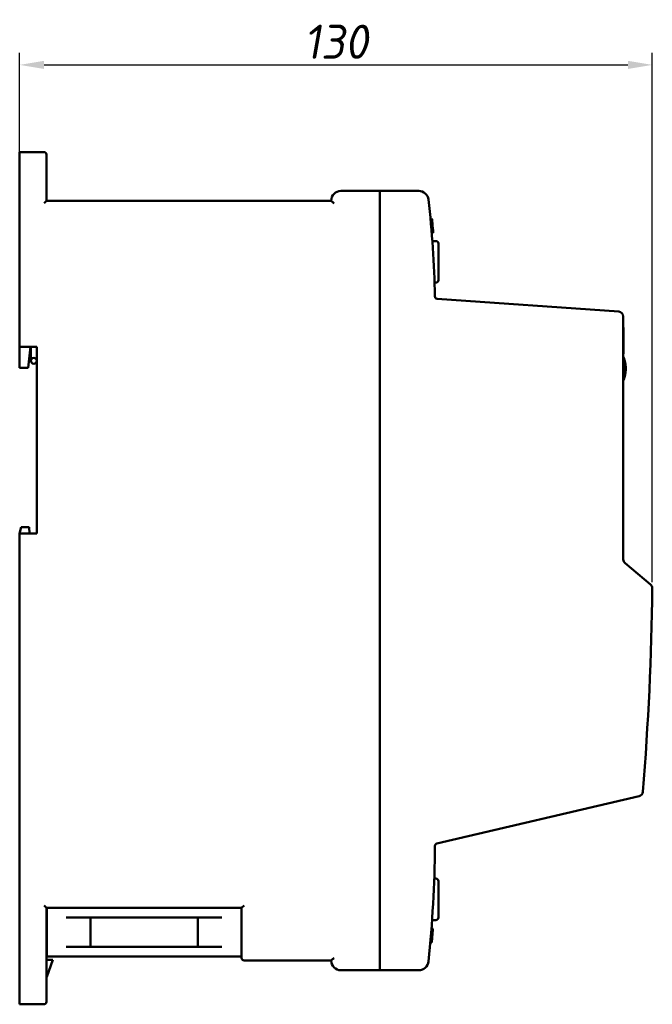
# Model space of a CAD drawing. Header units: millimetres. Extents: x 1837 to 2531, y 1683 to 1885.
# Tile 16 of 37: x 1995 to 2125, y 1683 to 1885. Entities that reach past the tile are written whole.
import ezdxf

# ---------------------------------------------------------------- set-up
doc = ezdxf.new("R2010")
doc.units = ezdxf.units.MM
doc.layers.get('0').update_dxf_attribs({"lineweight": 40})
doc.layers.add('Видимый контур (ГОСТ)', color=7, linetype='Continuous', lineweight=50)
doc.styles.add('ГОСТ', font='isocpeur.ttf', dxfattribs={"oblique": 10})
doc.dimstyles.new('ISO-25', dxfattribs={"dimtxt": 3.5, "dimasz": 2.5, "dimexe": 1.25, "dimexo": 0.625, "dimtad": 1, "dimtoh": 1, "dimdec": 0, "dimtxsty": 'ГОСТ', "dimcen": 2.5, "dimadec": 0, "dimazin": 0, "dimtfac": 1, "dimtdec": 0, "dimtmove": 0, "dimatfit": 3, "dimfxl": 1, "dimarcsym": 0})

# ---------------------------------------------------------------- blocks, each defined once
blk = doc.blocks.new('*D40')
at = {"color": 0, "lineweight": -2, "transparency": 16777216}
for p, q in [((1994.68, 1819.54), (1994.68, 1878.68)), ((2124.64, 1769.96), (2124.64, 1878.68)), ((1999.68, 1876.18), (2119.64, 1876.18))]:
    blk.add_line(p, q, dxfattribs=at)
at = {"color": 0, "transparency": 16777216}
for points in [[(1999.68, 1877.01), (1999.68, 1875.34), (1994.68, 1876.18)], [(2119.64, 1877.01), (2119.64, 1875.34), (2124.64, 1876.18)]]:
    blk.add_solid(points, dxfattribs=at)
at = {"layer": 'Defpoints', "color": 0, "transparency": 16777216}
for p in [(2124.64, 1876.18), (1994.68, 1818.29), (2124.64, 1768.71)]:
    blk.add_point(p, dxfattribs=at)
at = {"color": 0, "transparency": 16777216, "insert": (2059.66, 1880.93), "char_height": 7, "attachment_point": 5, "style": 'ГОСТ'}
blk.add_mtext('130', dxfattribs=at)

msp = doc.modelspace()

# ---------------------------------------------------------------- linework, layer by layer
at = {"layer": 'Видимый контур (ГОСТ)'}
for p, q in [((1994.68, 1858.29), (1994.68, 1857.29)), ((1994.68, 1858.29), (1999.68, 1858.29)), ((1994.68, 1857.29), (1994.68, 1818.29)), ((2000.18, 1857.29), (2000.18, 1857.79)), ((2000.18, 1857.29), (2000.18, 1848.29)), ((2060.68, 1850.29), (2068.68, 1850.29)), ((2068.68, 1849.79), (2068.68, 1850.29)), ((2068.68, 1850.29), (2068.68, 1849.79)), ((2068.68, 1850.29), (2076.67, 1850.29)), ((1999.68, 1847.79), (2000.18, 1848.29)), ((2000.18, 1848.29), (2058.68, 1848.29)), ((2068.68, 1690.79), (2068.68, 1849.79)), ((2068.68, 1690.79), (2068.68, 1849.79)), ((2079.08, 1844.52), (2079.38, 1844.55)), ((2079.1, 1844.38), (2079.39, 1844.41)), ((2079.15, 1843.8), (2079.45, 1843.83)), ((2079.18, 1843.48), (2079.48, 1843.51)), ((2079.32, 1841.88), (2079.62, 1841.9)), ((2079.33, 1841.8), (2079.62, 1841.82)), ((2079.46, 1843.72), (2079.46, 1843.68)), ((2079.46, 1843.68), (2079.46, 1843.68)), ((2079.52, 1843.08), (2079.52, 1843.05)), ((2079.56, 1842.62), (2079.56, 1842.57)), ((2079.33, 1841.69), (2079.63, 1841.72)), ((2080.2, 1839.99), (2079.47, 1839.99)), ((2080.7, 1831.99), (2080.7, 1839.49)), ((2080.2, 1831.49), (2079.91, 1831.49)), ((2080.44, 1828.15), (2117.75, 1825.53)), ((2118.68, 1824.53), (2118.68, 1774.65)), ((2118.68, 1822.29), (2118.69, 1822.29)), ((2118.69, 1822.29), (2118.69, 1816.84)), ((2118.69, 1820.82), (2118.7, 1820.82)), ((2118.69, 1820.77), (2118.7, 1820.77)), ((2118.7, 1820.82), (2118.7, 1820.77)), ((2118.7, 1820.77), (2118.7, 1818.27)), ((1994.68, 1813.99), (1994.68, 1818.29)), ((1998.18, 1818.29), (1994.68, 1818.29)), ((1996.88, 1818.29), (1996.45, 1813.99)), ((1996.98, 1818.09), (1996.88, 1818.21)), ((1996.98, 1818.29), (1996.98, 1817.59)), ((1996.98, 1817.59), (1996.98, 1817.23)), ((1998.18, 1779.99), (1998.18, 1818.29)), ((2118.69, 1818.27), (2118.7, 1818.27)), ((2118.69, 1818.23), (2118.7, 1818.23)), ((2118.7, 1818.27), (2118.7, 1818.23)), ((1996.98, 1817.23), (1996.98, 1815.42)), ((2118.68, 1816.84), (2118.69, 1816.84)), ((1996.45, 1813.99), (1994.68, 1813.99)), ((2119.18, 1813.79), (2119.18, 1813.83)), ((1994.68, 1779.99), (1994.98, 1781.29)), ((1996.63, 1781.29), (1994.98, 1781.29)), ((1996.63, 1781.29), (1996.68, 1779.99)), ((1998.18, 1779.99), (1994.68, 1779.99)), ((1994.68, 1779.99), (1994.68, 1684.29)), ((2119.04, 1773.89), (2124.29, 1769.49)), ((2121.93, 1726.02), (2080.37, 1716.28)), ((2080.2, 1709.09), (2079.84, 1709.09)), ((2080.7, 1701.09), (2080.7, 1708.59)), ((2000.18, 1703.09), (1999.68, 1703.59)), ((2040.28, 1703.09), (2000.18, 1703.09)), ((2000.18, 1703.09), (2000.18, 1684.29)), ((2000.23, 1701.09), (2000.23, 1703.09)), ((2040.23, 1701.09), (2040.23, 1703.09)), ((2040.28, 1703.09), (2040.78, 1703.59)), ((2040.28, 1692.79), (2040.28, 1703.09)), ((2000.23, 1695.09), (2000.23, 1701.09)), ((2020.23, 1701.09), (2004.23, 1701.09)), ((2009.21, 1695.09), (2009.21, 1701.09)), ((2036.23, 1701.09), (2020.23, 1701.09)), ((2031.26, 1695.09), (2031.26, 1701.09)), ((2040.23, 1695.09), (2040.23, 1701.09)), ((2080.2, 1700.59), (2079.4, 1700.59)), ((2079.26, 1698.7), (2079.56, 1698.67)), ((2079.27, 1698.82), (2079.57, 1698.8)), ((2079.06, 1696.27), (2079.36, 1696.24)), ((2079.2, 1698), (2079.5, 1697.97)), ((2079.2, 1697.95), (2079.5, 1697.92)), ((2079.41, 1696.87), (2079.41, 1696.82)), ((2079.5, 1697.97), (2079.5, 1697.92)), ((2079.5, 1697.92), (2079.5, 1697.92)), ((2000.23, 1693.09), (2000.23, 1695.09)), ((2004.23, 1695.09), (2020.23, 1695.09)), ((2020.23, 1695.09), (2036.23, 1695.09)), ((2040.23, 1693.09), (2040.23, 1695.09)), ((2079.04, 1695.99), (2079.33, 1695.97)), ((2079.05, 1696.18), (2079.35, 1696.15)), ((2079.05, 1696.1), (2079.34, 1696.07)), ((2001.48, 1692.39), (2000.18, 1692.39)), ((2000.23, 1693.09), (2004.23, 1693.09)), ((2000.24, 1688.92), (2001.48, 1692.39)), ((2036.23, 1693.09), (2004.23, 1693.09)), ((2036.23, 1693.09), (2040.23, 1693.09)), ((2058.68, 1692.29), (2040.78, 1692.29)), ((2068.68, 1690.29), (2060.68, 1690.29)), ((2068.68, 1690.29), (2068.68, 1690.79)), ((2068.68, 1690.79), (2068.68, 1690.29)), ((2076.67, 1690.29), (2068.68, 1690.29)), ((1994.68, 1684.29), (1994.68, 1683.29)), ((2000.18, 1683.79), (2000.18, 1684.29)), ((1999.68, 1683.29), (1994.68, 1683.29))]:
    msp.add_line(p, q, dxfattribs=at)
for centre, radius, start, end in [((1999.68, 1857.79), 0.5, 0, 90), ((2060.68, 1848.29), 2, 90, 180), ((2076.67, 1848.29), 2, 6.6537, 90), ((1880, 1825.35), 200, 0.9455, 6.6537), ((1880, 1825.35), 200.3, 4.7414, 5.2018), ((2080.2, 1839.49), 0.5, 0, 90), ((2080.2, 1831.99), 0.5, 270, 0), ((2080.48, 1828.65), 0.5, 180.9455, 265.9769), ((2117.68, 1824.53), 1, 0, 85.9769), ((2112.78, 1813.83), 6.4, 13.5528, 22.7982), ((2112.78, 1813.79), 6.4, 337.2018, 346.4472), ((2119.68, 1774.65), 1, 180, 230.0285), ((2123.64, 1768.72), 1, 359.334, 50.0285), ((1524.68, 1775.69), 600, 355.3373, 359.33403), ((2121.7, 1726.99), 1, 283.1942, 355.3373), ((1829.99, 1717.8), 250, 354.0953, 359.5403), ((2080.48, 1715.79), 0.5, 103.1942, 179.5403), ((2080.2, 1708.59), 0.5, 0, 90), ((2080.2, 1701.09), 0.5, 270, 0), ((1829.99, 1717.8), 250.3, 355.0382, 355.0596), ((2040.78, 1692.79), 0.5, 180, 270), ((2060.68, 1692.29), 2, 180, 270), ((2076.67, 1692.29), 2, 270, 354.0953), ((2001.18, 1688.59), 1, 160.277, 180), ((1999.68, 1683.79), 0.5, 270, 0)]:
    msp.add_arc(centre, radius, start, end, dxfattribs=at)
for centre, major_axis, ratio, start_param, end_param in [((1817.46, 1819.75), (262.05, 23.44), 0.872541, 0.005343, 0.005964), ((1929.37, 1829.88), (15.89, -173.03), 0.867476, 1.569865, 1.571724), ((1817.46, 1819.75), (262.05, 23.44), 0.872541, 6.277222, 6.28457), ((1751.73, 1724.19), (327.73, -26.75), 0.872478, 0.004323, 0.004771), ((1751.73, 1724.19), (327.73, -26.75), 0.872478, 6.278415, 6.278684)]:
    msp.add_ellipse(centre, major_axis=major_axis, ratio=ratio, start_param=start_param, end_param=end_param, dxfattribs=at)
msp.add_ellipse((1997.58, 1815.42), major_axis=(0.6, 0), ratio=0.991445, dxfattribs=at)
for points, knots in [([(2058.68, 1848.29), (2058.68, 1848.29), (2058.69, 1848.28), (2058.72, 1848.25), (2058.74, 1848.23), (2058.8, 1848.18), (2058.84, 1848.14), (2058.94, 1848.05), (2059, 1848), (2059.12, 1847.89), (2059.19, 1847.84), (2059.27, 1847.79), (2059.27, 1847.79), (2059.27, 1847.79)], [-0.1018903, -0.1018903, -0.1018903, -0.1018903, -0.0876714, -0.0876714, -0.0716146, -0.0716146, -0.0505119, -0.0505119, -0.0264699, -0.0264699, 0, 0, 0.0004982, 0.0004982, 0.0004982, 0.0004982]), ([(2079.39, 1844.41), (2079.4, 1844.37), (2079.4, 1844.34), (2079.4, 1844.31), (2079.4, 1844.3), (2079.41, 1844.29), (2079.41, 1844.28), (2079.41, 1844.27), (2079.41, 1844.26), (2079.41, 1844.26), (2079.41, 1844.26), (2079.41, 1844.25), (2079.41, 1844.25), (2079.41, 1844.25), (2079.41, 1844.25), (2079.41, 1844.24), (2079.41, 1844.24), (2079.41, 1844.24), (2079.41, 1844.23), (2079.41, 1844.23), (2079.41, 1844.23), (2079.41, 1844.22), (2079.41, 1844.22), (2079.41, 1844.21), (2079.41, 1844.2), (2079.42, 1844.19), (2079.42, 1844.17), (2079.42, 1844.16), (2079.42, 1844.13), (2079.42, 1844.12), (2079.42, 1844.09), (2079.43, 1844.07), (2079.43, 1844.05), (2079.43, 1844.02), (2079.43, 1844.01), (2079.43, 1844), (2079.43, 1843.99), (2079.43, 1843.98), (2079.44, 1843.97), (2079.44, 1843.96), (2079.44, 1843.96), (2079.44, 1843.96), (2079.44, 1843.95), (2079.44, 1843.95), (2079.44, 1843.95), (2079.44, 1843.95), (2079.44, 1843.95), (2079.44, 1843.95), (2079.44, 1843.95), (2079.44, 1843.95), (2079.44, 1843.95), (2079.44, 1843.94), (2079.44, 1843.94), (2079.44, 1843.93), (2079.44, 1843.93), (2079.44, 1843.92), (2079.44, 1843.91), (2079.44, 1843.9), (2079.44, 1843.88), (2079.45, 1843.85), (2079.45, 1843.83)], [0, 0, 0, 0, 0.125, 0.125, 0.125, 0.1875, 0.1875, 0.1875, 0.21875, 0.21875, 0.21875, 0.234375, 0.234375, 0.234375, 0.25, 0.25, 0.25, 0.259915, 0.259915, 0.259915, 0.270455, 0.270455, 0.270455, 0.293745, 0.293745, 0.293745, 0.351945, 0.351945, 0.351945, 0.5, 0.5, 0.5, 0.625, 0.625, 0.625, 0.6875, 0.6875, 0.6875, 0.734375, 0.734375, 0.734375, 0.749999, 0.749999, 0.749999, 0.762269, 0.762269, 0.762269, 0.773329, 0.773329, 0.773329, 0.793111, 0.793111, 0.793111, 0.827319, 0.827319, 0.827319, 0.886323, 0.886323, 0.886323, 1, 1, 1, 1]), ([(2079.62, 1841.82), (2079.63, 1841.81), (2079.63, 1841.79), (2079.63, 1841.75), (2079.63, 1841.74), (2079.63, 1841.72)], [-0.02366928, -0.02366928, -0.02366928, -0.02366928, -0.01183464, -0.01183464, 0, 0, 0, 0]), ([(2119.01, 1812.29), (2119.01, 1812.33), (2119.02, 1812.38), (2119.05, 1812.55), (2119.06, 1812.69), (2119.08, 1813.03), (2119.08, 1813.23), (2119.09, 1813.63), (2119.09, 1813.84), (2119.09, 1814.24), (2119.08, 1814.43), (2119.07, 1814.77), (2119.06, 1814.92), (2119.03, 1815.17), (2119.02, 1815.27), (2119.01, 1815.33), (2119.01, 1815.33), (2119.01, 1815.33)], [-0.7062594, -0.7062594, -0.7062594, -0.7062594, -0.6703032, -0.6703032, -0.6069117, -0.6069117, -0.5435861, -0.5435861, -0.4814244, -0.4814244, -0.4221402, -0.4221402, -0.363684, -0.363684, -0.3047714, -0.3047714, -0.3036278, -0.3036278, -0.3036278, -0.3036278]), ([(2119.18, 1813.83), (2119.18, 1814.03), (2119.17, 1814.24), (2119.14, 1814.62), (2119.11, 1814.8), (2119.06, 1815.09), (2119.03, 1815.21), (2119.01, 1815.31), (2119.01, 1815.32), (2119.01, 1815.33)], [-0.2401441, -0.2401441, -0.2401441, -0.2401441, -0.1816171, -0.1816171, -0.1210861, -0.1210861, -0.060543, -0.060543, -0.049088, -0.049088, -0.049088, -0.049088]), ([(2119.01, 1812.29), (2119.01, 1812.31), (2119.01, 1812.32), (2119.03, 1812.42), (2119.06, 1812.54), (2119.11, 1812.82), (2119.14, 1813), (2119.17, 1813.39), (2119.18, 1813.6), (2119.18, 1813.79)], [0.0490883, 0.0490883, 0.0490883, 0.0490883, 0.0605493, 0.0605493, 0.1210986, 0.1210986, 0.1816233, 0.1816233, 0.2401441, 0.2401441, 0.2401441, 0.2401441]), ([(2079.56, 1698.67), (2079.56, 1698.67), (2079.56, 1698.66), (2079.56, 1698.65), (2079.56, 1698.65), (2079.55, 1698.65), (2079.55, 1698.65), (2079.55, 1698.64), (2079.55, 1698.64), (2079.55, 1698.64), (2079.55, 1698.64), (2079.55, 1698.64), (2079.55, 1698.64), (2079.55, 1698.64), (2079.55, 1698.63), (2079.55, 1698.63), (2079.55, 1698.63), (2079.55, 1698.63), (2079.55, 1698.63), (2079.55, 1698.62), (2079.55, 1698.62), (2079.55, 1698.62), (2079.55, 1698.61), (2079.55, 1698.61), (2079.55, 1698.61), (2079.55, 1698.6), (2079.55, 1698.6), (2079.55, 1698.6), (2079.55, 1698.59), (2079.55, 1698.59), (2079.55, 1698.59), (2079.55, 1698.59), (2079.55, 1698.58), (2079.55, 1698.58), (2079.55, 1698.58), (2079.55, 1698.57), (2079.55, 1698.57), (2079.55, 1698.56), (2079.55, 1698.55), (2079.55, 1698.54), (2079.55, 1698.53), (2079.55, 1698.53), (2079.55, 1698.52), (2079.54, 1698.51), (2079.54, 1698.51), (2079.54, 1698.5), (2079.54, 1698.49), (2079.54, 1698.49), (2079.54, 1698.48), (2079.54, 1698.47), (2079.54, 1698.47), (2079.54, 1698.46), (2079.54, 1698.45), (2079.54, 1698.45), (2079.54, 1698.45), (2079.54, 1698.44), (2079.54, 1698.44), (2079.54, 1698.44), (2079.54, 1698.43), (2079.54, 1698.42), (2079.54, 1698.41), (2079.54, 1698.4), (2079.53, 1698.38), (2079.53, 1698.36), (2079.53, 1698.34), (2079.53, 1698.33), (2079.53, 1698.3), (2079.53, 1698.29), (2079.53, 1698.28), (2079.53, 1698.27), (2079.53, 1698.27), (2079.52, 1698.26), (2079.52, 1698.26), (2079.52, 1698.25), (2079.52, 1698.24), (2079.52, 1698.24), (2079.52, 1698.23), (2079.52, 1698.23), (2079.52, 1698.22), (2079.52, 1698.22), (2079.52, 1698.21), (2079.52, 1698.21), (2079.52, 1698.2), (2079.52, 1698.19), (2079.52, 1698.18), (2079.52, 1698.17), (2079.52, 1698.16), (2079.52, 1698.14), (2079.52, 1698.14), (2079.51, 1698.13), (2079.51, 1698.13), (2079.51, 1698.12), (2079.51, 1698.11), (2079.51, 1698.11), (2079.51, 1698.11), (2079.51, 1698.11), (2079.51, 1698.1), (2079.51, 1698.1), (2079.51, 1698.09), (2079.51, 1698.08), (2079.51, 1698.07), (2079.51, 1698.06), (2079.51, 1698.05), (2079.51, 1698.03), (2079.5, 1698), (2079.5, 1697.97)], [0, 0, 0, 0, 0.0625, 0.0625, 0.0625, 0.09375, 0.09375, 0.09375, 0.117188, 0.117188, 0.117188, 0.127415, 0.127415, 0.127415, 0.135313, 0.135313, 0.135313, 0.147764, 0.147764, 0.147764, 0.181753, 0.181753, 0.181753, 0.21875, 0.21875, 0.21875, 0.25, 0.25, 0.25, 0.264034, 0.264034, 0.264034, 0.279708, 0.279708, 0.279708, 0.3125, 0.3125, 0.3125, 0.375, 0.375, 0.375, 0.405692, 0.405692, 0.405692, 0.4375, 0.4375, 0.4375, 0.46875, 0.46875, 0.46875, 0.5, 0.5, 0.5, 0.517011, 0.517011, 0.517011, 0.533205, 0.533205, 0.533205, 0.564159, 0.564159, 0.564159, 0.625, 0.625, 0.625, 0.6875, 0.6875, 0.6875, 0.71875, 0.71875, 0.71875, 0.734375, 0.734375, 0.734375, 0.75, 0.75, 0.75, 0.767462, 0.767462, 0.767462, 0.782753, 0.782753, 0.782753, 0.8125, 0.8125, 0.8125, 0.84375, 0.84375, 0.84375, 0.859375, 0.859375, 0.859375, 0.875, 0.875, 0.875, 0.886672, 0.886672, 0.886672, 0.91367, 0.91367, 0.91367, 0.943169, 0.943169, 0.943169, 1, 1, 1, 1]), ([(2079.5, 1697.92), (2079.5, 1697.92), (2079.5, 1697.92), (2079.5, 1697.92), (2079.5, 1697.92), (2079.5, 1697.91), (2079.5, 1697.9), (2079.5, 1697.88), (2079.49, 1697.87), (2079.49, 1697.85), (2079.49, 1697.84), (2079.49, 1697.82), (2079.49, 1697.8), (2079.49, 1697.79), (2079.49, 1697.78), (2079.49, 1697.77), (2079.49, 1697.76), (2079.48, 1697.75), (2079.48, 1697.75), (2079.48, 1697.74), (2079.48, 1697.74), (2079.48, 1697.73), (2079.48, 1697.73), (2079.48, 1697.73), (2079.48, 1697.72), (2079.48, 1697.72), (2079.48, 1697.71), (2079.48, 1697.7), (2079.48, 1697.69), (2079.48, 1697.67), (2079.48, 1697.66), (2079.48, 1697.64), (2079.47, 1697.62), (2079.47, 1697.61), (2079.47, 1697.6), (2079.47, 1697.59), (2079.47, 1697.59), (2079.47, 1697.58), (2079.47, 1697.57), (2079.47, 1697.56), (2079.47, 1697.56), (2079.47, 1697.56), (2079.47, 1697.55), (2079.47, 1697.55), (2079.47, 1697.55), (2079.47, 1697.54), (2079.47, 1697.54), (2079.47, 1697.53), (2079.47, 1697.52), (2079.46, 1697.51), (2079.46, 1697.5), (2079.46, 1697.48), (2079.46, 1697.47), (2079.46, 1697.45), (2079.46, 1697.44), (2079.46, 1697.43), (2079.46, 1697.42), (2079.46, 1697.42), (2079.46, 1697.41), (2079.46, 1697.4), (2079.46, 1697.4), (2079.46, 1697.39), (2079.46, 1697.39), (2079.46, 1697.39), (2079.46, 1697.39), (2079.45, 1697.39), (2079.45, 1697.38), (2079.45, 1697.38), (2079.45, 1697.37), (2079.45, 1697.37), (2079.45, 1697.36), (2079.45, 1697.34), (2079.45, 1697.33), (2079.45, 1697.32), (2079.45, 1697.3), (2079.45, 1697.29), (2079.45, 1697.27), (2079.44, 1697.25), (2079.44, 1697.23), (2079.44, 1697.22), (2079.44, 1697.21), (2079.44, 1697.2), (2079.44, 1697.19), (2079.44, 1697.18), (2079.44, 1697.17), (2079.44, 1697.16), (2079.43, 1697.14), (2079.43, 1697.13), (2079.43, 1697.11), (2079.43, 1697.1), (2079.43, 1697.09), (2079.43, 1697.09), (2079.43, 1697.08), (2079.43, 1697.08), (2079.43, 1697.07), (2079.43, 1697.07), (2079.43, 1697.07), (2079.43, 1697.07), (2079.43, 1697.06), (2079.43, 1697.06), (2079.43, 1697.05), (2079.43, 1697.05), (2079.43, 1697.04), (2079.43, 1697.04), (2079.43, 1697.03), (2079.42, 1697.02), (2079.42, 1697.01), (2079.42, 1696.99), (2079.42, 1696.98), (2079.42, 1696.97), (2079.42, 1696.96), (2079.42, 1696.94), (2079.42, 1696.93), (2079.42, 1696.92), (2079.42, 1696.91), (2079.42, 1696.91), (2079.41, 1696.9), (2079.41, 1696.9), (2079.41, 1696.89), (2079.41, 1696.88), (2079.41, 1696.88), (2079.41, 1696.87), (2079.41, 1696.87), (2079.41, 1696.86), (2079.41, 1696.85), (2079.41, 1696.85), (2079.41, 1696.84), (2079.41, 1696.84), (2079.41, 1696.84), (2079.41, 1696.83), (2079.41, 1696.83), (2079.41, 1696.83), (2079.41, 1696.82), (2079.41, 1696.82), (2079.41, 1696.81), (2079.41, 1696.81), (2079.41, 1696.8), (2079.41, 1696.79), (2079.41, 1696.79), (2079.4, 1696.78), (2079.4, 1696.77), (2079.4, 1696.77), (2079.4, 1696.77), (2079.4, 1696.77), (2079.4, 1696.77), (2079.4, 1696.77), (2079.4, 1696.76), (2079.4, 1696.76), (2079.4, 1696.76), (2079.4, 1696.75), (2079.4, 1696.75), (2079.4, 1696.74), (2079.4, 1696.73), (2079.4, 1696.72), (2079.4, 1696.71), (2079.4, 1696.7), (2079.4, 1696.69), (2079.4, 1696.67), (2079.39, 1696.66), (2079.39, 1696.65), (2079.39, 1696.64), (2079.39, 1696.63), (2079.39, 1696.61), (2079.39, 1696.61), (2079.39, 1696.6), (2079.39, 1696.6), (2079.39, 1696.59), (2079.39, 1696.58), (2079.39, 1696.58), (2079.39, 1696.56), (2079.38, 1696.55), (2079.38, 1696.53), (2079.38, 1696.52), (2079.38, 1696.5), (2079.38, 1696.49), (2079.38, 1696.48), (2079.38, 1696.47), (2079.38, 1696.46), (2079.38, 1696.46), (2079.38, 1696.45), (2079.38, 1696.45), (2079.38, 1696.45), (2079.38, 1696.44), (2079.38, 1696.44), (2079.37, 1696.43), (2079.37, 1696.43), (2079.37, 1696.42), (2079.37, 1696.42), (2079.37, 1696.41), (2079.37, 1696.4), (2079.37, 1696.39), (2079.37, 1696.37), (2079.37, 1696.36), (2079.37, 1696.33), (2079.36, 1696.28), (2079.36, 1696.24)], [0.3832373, 0.3832373, 0.3832373, 0.3832373, 0.3837226, 0.3837226, 0.3837226, 0.3913702, 0.3913702, 0.3913702, 0.4062499, 0.4062499, 0.4062499, 0.421875, 0.421875, 0.421875, 0.4296875, 0.4296875, 0.4296875, 0.4374998, 0.4374998, 0.4374998, 0.4421246, 0.4421246, 0.4421246, 0.446284, 0.446284, 0.446284, 0.4539165, 0.4539165, 0.4539165, 0.4687498, 0.4687498, 0.4687498, 0.484375, 0.484375, 0.484375, 0.4921875, 0.4921875, 0.4921875, 0.4999998, 0.4999998, 0.4999998, 0.504536, 0.504536, 0.504536, 0.5086726, 0.5086726, 0.5086726, 0.5163321, 0.5163321, 0.5163321, 0.5312498, 0.5312498, 0.5312498, 0.546875, 0.546875, 0.546875, 0.5546875, 0.5546875, 0.5546875, 0.5605469, 0.5605469, 0.5605469, 0.5662039, 0.5662039, 0.5662039, 0.5731281, 0.5731281, 0.5731281, 0.5801573, 0.5801573, 0.5801573, 0.5937498, 0.5937498, 0.5937498, 0.609375, 0.609375, 0.609375, 0.6249998, 0.6249998, 0.6249998, 0.6331079, 0.6331079, 0.6331079, 0.6408802, 0.6408802, 0.6408802, 0.6562498, 0.6562498, 0.6562498, 0.671875, 0.671875, 0.671875, 0.6796875, 0.6796875, 0.6796875, 0.6855469, 0.6855469, 0.6855469, 0.6894529, 0.6894529, 0.6894529, 0.6953123, 0.6953123, 0.6953123, 0.7031248, 0.7031248, 0.7031248, 0.7187498, 0.7187498, 0.7187498, 0.734375, 0.734375, 0.734375, 0.7499997, 0.7499997, 0.7499997, 0.758008, 0.758008, 0.758008, 0.7656247, 0.7656247, 0.7656247, 0.7734375, 0.7734375, 0.7734375, 0.7792969, 0.7792969, 0.7792969, 0.7819101, 0.7819101, 0.7819101, 0.7841513, 0.7841513, 0.7841513, 0.787918, 0.787918, 0.787918, 0.7968747, 0.7968747, 0.7968747, 0.8085938, 0.8085938, 0.8085938, 0.8112202, 0.8112202, 0.8112202, 0.8138467, 0.8138467, 0.8138467, 0.8184932, 0.8184932, 0.8184932, 0.8261302, 0.8261302, 0.8261302, 0.8437497, 0.8437497, 0.8437497, 0.859375, 0.859375, 0.859375, 0.8749997, 0.8749997, 0.8749997, 0.8823725, 0.8823725, 0.8823725, 0.8902155, 0.8902155, 0.8902155, 0.9062497, 0.9062497, 0.9062497, 0.921875, 0.921875, 0.921875, 0.9296875, 0.9296875, 0.9296875, 0.9335938, 0.9335938, 0.9335938, 0.9374995, 0.9374995, 0.9374995, 0.9482757, 0.9482757, 0.9482757, 0.9568278, 0.9568278, 0.9568278, 0.9715794, 0.9715794, 0.9715794, 1, 1, 1, 1]), ([(2079.34, 1696.07), (2079.34, 1696.06), (2079.34, 1696.04), (2079.34, 1696), (2079.34, 1695.98), (2079.33, 1695.97)], [-0.02366779, -0.02366779, -0.02366779, -0.02366779, -0.01183389, -0.01183389, 0, 0, 0, 0]), ([(2058.68, 1692.29), (2058.68, 1692.29), (2058.69, 1692.29), (2058.72, 1692.32), (2058.74, 1692.34), (2058.8, 1692.4), (2058.84, 1692.44), (2058.94, 1692.53), (2059, 1692.58), (2059.12, 1692.68), (2059.19, 1692.73), (2059.27, 1692.79), (2059.27, 1692.79), (2059.27, 1692.79)], [0.1018903, 0.1018903, 0.1018903, 0.1018903, 0.1161092, 0.1161092, 0.132166, 0.132166, 0.1532688, 0.1532688, 0.1773108, 0.1773108, 0.2037806, 0.2037806, 0.2042788, 0.2042788, 0.2042788, 0.2042788])]:
    msp.add_open_spline(points, degree=3, knots=knots, dxfattribs=at)

# ---------------------------------------------------------------- dimensions: what is measured, and where the dimension line sits
dim = msp.add_linear_dim(base=(2124.64, 1876.18), p1=(1994.68, 1818.29), p2=(2124.64, 1768.71), dimstyle='ISO-25')
dim.commit()
dim.dimension.update_dxf_attribs({"geometry": '*D40', "text_midpoint": (2059.66, 1880.93)})

doc.saveas('drawing.dxf')
